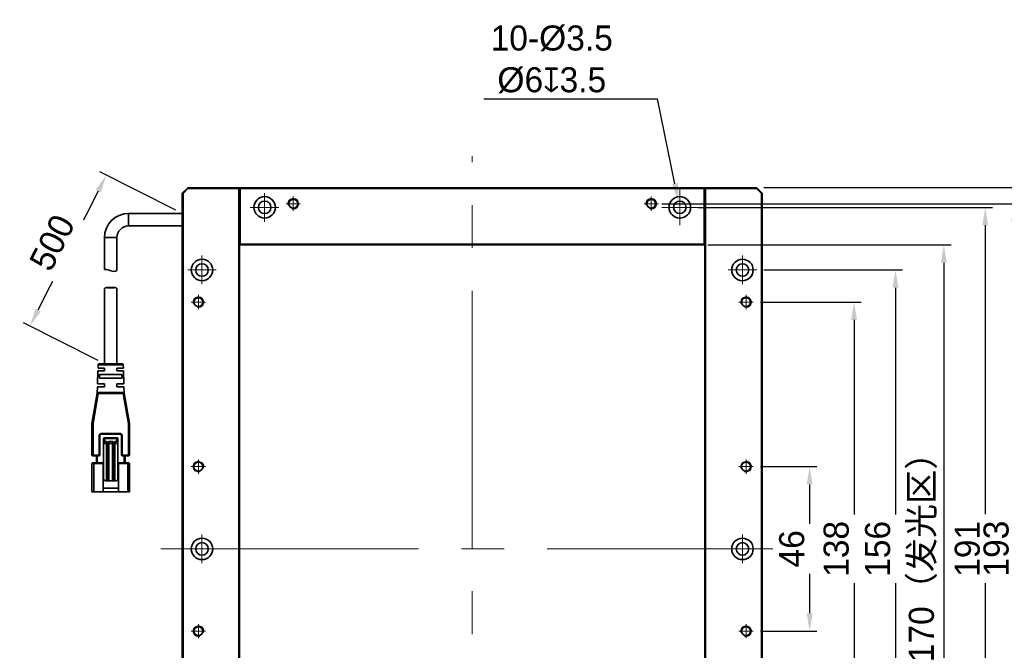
# Model space of a CAD drawing. Header units: inches. Extents: x -3328 to -3112, y -687 to -519.
# Tile 2 of 3: x -3323 to -3185, y -607 to -519. Entities that reach past the tile are written whole.
import ezdxf

# ---------------------------------------------------------------- set-up
doc = ezdxf.new("R2010")
doc.units = ezdxf.units.IN
doc.header["$LTSCALE"] = 3
doc.header["$MEASUREMENT"] = 0
doc.header["$PDSIZE"] = -5
doc.linetypes.add('点画线', pattern=[18, 12, -2, 2, -2])
doc.layers.get('Defpoints').update_dxf_attribs({"lineweight": 18})
for name, color, linetype, lineweight in [('中心线层', 1, '点画线', 18), ('尺寸线层', 3, 'Continuous', 18), ('粗实线层', 7, 'Continuous', 35), ('细实线层', 7, 'Continuous', 18)]:
    doc.layers.add(name, color=color, linetype=linetype, lineweight=lineweight)
doc.styles.get("Standard").update_dxf_attribs({"font": '兰亭黑 GBK.TTF'})
doc.dimstyles.new('CST Standard', dxfattribs={"dimtxt": 3.5, "dimasz": 2.5, "dimexe": 1, "dimexo": 1, "dimgap": 0.6, "dimtad": 1, "dimtoh": 1, "dimdsep": 46, "dimtxsty": 'Standard', "dimcen": -2.5, "dimdle": 5, "dimclrd": 8, "dimclre": 8, "dimadec": 1, "dimazin": 2, "dimtfac": 1, "dimtofl": 0, "dimtmove": 0, "dimatfit": 0, "dimfxl": 1, "dimtolj": 1, "dimarcsym": 0})

# ---------------------------------------------------------------- blocks, each defined once
blk = doc.blocks.new('*D216')
at = {"layer": 'Defpoints', "color": 0}
for p in [(-3219.98, -542.12), (-3219.98, -643.12), (-3175.27, -643.12)]:
    blk.add_point(p, dxfattribs=at)
at = {"layer": '尺寸线层', "color": 8, "linetype": 'Continuous', "lineweight": -2, "ltscale": 3}
for p, q in [((-3218.98, -542.12), (-3174.27, -542.12)), ((-3175.27, -544.62), (-3175.27, -640.62)), ((-3218.98, -643.12), (-3174.27, -643.12))]:
    blk.add_line(p, q, dxfattribs=at)
at = {"layer": '尺寸线层', "color": 8}
for points in [[(-3174.85, -544.62), (-3175.68, -544.62), (-3175.27, -542.12)], [(-3175.68, -640.62), (-3174.85, -640.62), (-3175.27, -643.12)]]:
    blk.add_solid(points, dxfattribs=at)
at = {"layer": '尺寸线层', "color": 0, "ltscale": 3, "insert": (-3177.76, -592.62), "char_height": 3.5, "attachment_point": 5, "rotation": 90, "bg_fill": 3, "box_fill_scale": 1.25, "bg_fill_color": 9, "bg_fill_true_color": 13158600, "bg_fill_transparency": 0}
blk.add_mtext('\\A1;202', dxfattribs=at)
blk = doc.blocks.new('*D217')
at = {"layer": 'Defpoints', "color": 0}
for p in [(-3219.98, -553.62), (-3219.98, -631.62), (-3200.6, -631.62)]:
    blk.add_point(p, dxfattribs=at)
at = {"layer": '尺寸线层', "color": 8, "linetype": 'Continuous', "lineweight": -2, "ltscale": 3}
for p, q in [((-3218.98, -553.62), (-3199.6, -553.62)), ((-3200.6, -556.12), (-3200.6, -629.12)), ((-3218.98, -631.62), (-3199.6, -631.62))]:
    blk.add_line(p, q, dxfattribs=at)
at = {"layer": '尺寸线层', "color": 8}
for points in [[(-3200.18, -556.12), (-3201.01, -556.12), (-3200.6, -553.62)], [(-3201.01, -629.12), (-3200.18, -629.12), (-3200.6, -631.62)]]:
    blk.add_solid(points, dxfattribs=at)
at = {"layer": '尺寸线层', "color": 0, "ltscale": 3, "insert": (-3203.08, -592.62), "char_height": 3.5, "attachment_point": 5, "rotation": 90, "bg_fill": 3, "box_fill_scale": 1.25, "bg_fill_color": 9, "bg_fill_true_color": 13158600, "bg_fill_transparency": 0}
blk.add_mtext('\\A1;156', dxfattribs=at)
blk = doc.blocks.new('*D218')
at = {"layer": 'Defpoints', "color": 0}
for p in [(-3227.83, -550.12), (-3227.83, -635.12), (-3193.84, -635.12)]:
    blk.add_point(p, dxfattribs=at)
at = {"layer": '尺寸线层', "color": 8, "linetype": 'Continuous', "lineweight": -2, "ltscale": 3}
for p, q in [((-3226.83, -550.12), (-3192.84, -550.12)), ((-3193.84, -552.62), (-3193.84, -632.62)), ((-3226.83, -635.12), (-3192.84, -635.12))]:
    blk.add_line(p, q, dxfattribs=at)
at = {"layer": '尺寸线层', "color": 8}
for points in [[(-3193.43, -552.62), (-3194.26, -552.62), (-3193.84, -550.12)], [(-3194.26, -632.62), (-3193.43, -632.62), (-3193.84, -635.12)]]:
    blk.add_solid(points, dxfattribs=at)
at = {"layer": '尺寸线层', "color": 0, "ltscale": 3, "insert": (-3196.76, -592.62), "char_height": 3.5, "attachment_point": 5, "rotation": 90, "bg_fill": 3, "box_fill_scale": 1.25, "bg_fill_color": 9, "bg_fill_true_color": 13158600, "bg_fill_transparency": 0}
blk.add_mtext('\\A1;170（发光区）', dxfattribs=at)
blk = doc.blocks.new('*D222')
at = {"layer": 'Defpoints', "color": 0}
for p in [(-3230.9, -544.02), (-3230.55, -545.73)]:
    blk.add_point(p, dxfattribs=at)
at = {"layer": '尺寸线层', "color": 8, "linetype": 'Continuous', "lineweight": -2, "ltscale": 3}
blk.add_line((-3231.41, -541.57), (-3233.84, -529.68), dxfattribs=at)
at = {"layer": '尺寸线层', "color": 8, "linetype": 'Continuous', "ltscale": 3}
for p, q in [((-3230.73, -547.37), (-3230.73, -542.37)), ((-3233.23, -544.87), (-3228.23, -544.87))]:
    blk.add_line(p, q, dxfattribs=at)
at = {"layer": '尺寸线层', "color": 8}
blk.add_solid([(-3231.81, -541.65), (-3231, -541.48), (-3230.9, -544.02)], dxfattribs=at)
at = {"layer": '尺寸线层', "color": 0, "ltscale": 3, "insert": (-3248.62, -524.18), "char_height": 3.5, "attachment_point": 5, "bg_fill": 3, "box_fill_scale": 1.25, "bg_fill_color": 9, "bg_fill_true_color": 13158600, "bg_fill_transparency": 0}
blk.add_mtext('\\A1;\\A1;10-{\\fArial|b0|i0|c134|p34;%%C}3.5\\P{\\fArial|b0|i0|c134|p34;%%C}6{\\fGDT|b1|i0|c0|p2;\\C7;x}3.5', dxfattribs=at)
at = {"layer": '尺寸线层', "color": 8, "linetype": 'Continuous', "lineweight": -2, "ltscale": 3}
blk.add_line((-3258.09, -529.68), (-3233.84, -529.68), dxfattribs=at)
blk = doc.blocks.new('*D223')
at = {"layer": 'Defpoints', "color": 0}
for p in [(-3300.23, -545.72), (-3321.51, -561.49), (-3311.1, -566.75)]:
    blk.add_point(p, dxfattribs=at)
at = {"layer": '尺寸线层', "color": 8, "linetype": 'Continuous', "lineweight": -2, "ltscale": 3}
for p, q in [((-3301.12, -545.27), (-3311.73, -539.91)), ((-3311.97, -542.59), (-3320.39, -559.26)), ((-3312, -566.3), (-3322.41, -561.04))]:
    blk.add_line(p, q, dxfattribs=at)
at = {"layer": '尺寸线层', "color": 8}
for points in [[(-3311.6, -542.78), (-3312.34, -542.41), (-3310.84, -540.36)], [(-3320.76, -559.07), (-3320.02, -559.45), (-3321.51, -561.49)]]:
    blk.add_solid(points, dxfattribs=at)
at = {"layer": '尺寸线层', "color": 0, "ltscale": 3, "insert": (-3318.4, -549.8), "char_height": 3.5, "attachment_point": 5, "rotation": 63.1959, "bg_fill": 3, "box_fill_scale": 1.25, "bg_fill_color": 9, "bg_fill_true_color": 13158600, "bg_fill_transparency": 0}
blk.add_mtext('\\A1;500', dxfattribs=at)
blk = doc.blocks.new('*D225')
at = {"layer": 'Defpoints', "color": 0}
for p in [(-3229.23, -544.87), (-3229.23, -640.37), (-3188.06, -640.37)]:
    blk.add_point(p, dxfattribs=at)
at = {"layer": '尺寸线层', "color": 8, "linetype": 'Continuous', "lineweight": -2, "ltscale": 3}
for p, q in [((-3228.23, -544.87), (-3187.06, -544.87)), ((-3188.06, -547.37), (-3188.06, -637.87)), ((-3228.23, -640.37), (-3187.06, -640.37))]:
    blk.add_line(p, q, dxfattribs=at)
at = {"layer": '尺寸线层', "color": 8}
for points in [[(-3187.64, -547.37), (-3188.47, -547.37), (-3188.06, -544.87)], [(-3188.47, -637.87), (-3187.64, -637.87), (-3188.06, -640.37)]]:
    blk.add_solid(points, dxfattribs=at)
at = {"layer": '尺寸线层', "color": 0, "ltscale": 3, "insert": (-3190.55, -592.62), "char_height": 3.5, "attachment_point": 5, "rotation": 90, "bg_fill": 3, "box_fill_scale": 1.25, "bg_fill_color": 9, "bg_fill_true_color": 13158600, "bg_fill_transparency": 0}
blk.add_mtext('\\A1;191', dxfattribs=at)
blk = doc.blocks.new('*D227')
at = {"layer": 'Defpoints', "color": 0}
for p in [(-3220.48, -558.12), (-3220.48, -627.12), (-3206.38, -627.12)]:
    blk.add_point(p, dxfattribs=at)
at = {"layer": '尺寸线层', "color": 8, "linetype": 'Continuous', "lineweight": -2, "ltscale": 3}
for p, q in [((-3219.48, -558.12), (-3205.38, -558.12)), ((-3206.38, -560.62), (-3206.38, -624.62)), ((-3219.48, -627.12), (-3205.38, -627.12))]:
    blk.add_line(p, q, dxfattribs=at)
at = {"layer": '尺寸线层', "color": 8}
for points in [[(-3205.97, -560.62), (-3206.8, -560.62), (-3206.38, -558.12)], [(-3206.8, -624.62), (-3205.97, -624.62), (-3206.38, -627.12)]]:
    blk.add_solid(points, dxfattribs=at)
at = {"layer": '尺寸线层', "color": 0, "ltscale": 3, "insert": (-3208.87, -592.62), "char_height": 3.5, "attachment_point": 5, "rotation": 90, "bg_fill": 3, "box_fill_scale": 1.25, "bg_fill_color": 9, "bg_fill_true_color": 13158600, "bg_fill_transparency": 0}
blk.add_mtext('\\A1;138', dxfattribs=at)
blk = doc.blocks.new('*D230')
at = {"layer": 'Defpoints', "color": 0}
for p in [(-3234.23, -544.37), (-3234.14, -640.87), (-3184.04, -640.87)]:
    blk.add_point(p, dxfattribs=at)
at = {"layer": '尺寸线层', "color": 8, "linetype": 'Continuous', "lineweight": -2, "ltscale": 3}
for p, q in [((-3233.23, -544.37), (-3183.04, -544.37)), ((-3184.04, -546.87), (-3184.04, -638.37)), ((-3233.14, -640.87), (-3183.04, -640.87))]:
    blk.add_line(p, q, dxfattribs=at)
at = {"layer": '尺寸线层', "color": 8}
for points in [[(-3183.62, -546.87), (-3184.45, -546.87), (-3184.04, -544.37)], [(-3184.45, -638.37), (-3183.62, -638.37), (-3184.04, -640.87)]]:
    blk.add_solid(points, dxfattribs=at)
at = {"layer": '尺寸线层', "color": 0, "ltscale": 3, "insert": (-3186.53, -592.58), "char_height": 3.5, "attachment_point": 5, "rotation": 90, "bg_fill": 3, "box_fill_scale": 1.25, "bg_fill_color": 9, "bg_fill_true_color": 13158600, "bg_fill_transparency": 0}
blk.add_mtext('\\A1;193', dxfattribs=at)
blk = doc.blocks.new('*D232')
at = {"layer": 'Defpoints', "color": 0}
for p in [(-3220.48, -581.12), (-3220.48, -604.12), (-3212.59, -604.12)]:
    blk.add_point(p, dxfattribs=at)
at = {"layer": '尺寸线层', "color": 8, "linetype": 'Continuous', "lineweight": -2, "ltscale": 3}
for p, q in [((-3219.48, -581.12), (-3211.59, -581.12)), ((-3212.59, -583.62), (-3212.59, -601.62)), ((-3219.48, -604.12), (-3211.59, -604.12))]:
    blk.add_line(p, q, dxfattribs=at)
at = {"layer": '尺寸线层', "color": 8}
for points in [[(-3212.18, -583.62), (-3213.01, -583.62), (-3212.59, -581.12)], [(-3213.01, -601.62), (-3212.18, -601.62), (-3212.59, -604.12)]]:
    blk.add_solid(points, dxfattribs=at)
at = {"layer": '尺寸线层', "color": 0, "ltscale": 3, "insert": (-3215.08, -592.62), "char_height": 3.5, "attachment_point": 5, "rotation": 90, "bg_fill": 3, "box_fill_scale": 1.25, "bg_fill_color": 9, "bg_fill_true_color": 13158600, "bg_fill_transparency": 0}
blk.add_mtext('\\A1;46', dxfattribs=at)

msp = doc.modelspace()

# ---------------------------------------------------------------- linework, layer by layer
at = {"layer": '中心线层', "color": 0}
for p, q in [((-3259.7288, -646.5443), (-3259.7288, -537.697)), ((-3288.7288, -546.8748), (-3288.7288, -542.8748)), ((-3230.7288, -546.8748), (-3230.7288, -542.8748)), ((-3285.7288, -544.3748), (-3283.7288, -544.3748)), ((-3284.7288, -545.3748), (-3284.7288, -543.3748)), ((-3235.7288, -544.3748), (-3233.7288, -544.3748)), ((-3234.7288, -545.3748), (-3234.7288, -543.3748)), ((-3290.7288, -544.8748), (-3286.7288, -544.8748)), ((-3232.7288, -544.8748), (-3228.7288, -544.8748)), ((-3297.4788, -555.6248), (-3297.4788, -551.6248)), ((-3221.9788, -555.6248), (-3221.9788, -551.6248)), ((-3299.4788, -553.6248), (-3295.4788, -553.6248)), ((-3223.9788, -553.6248), (-3219.9788, -553.6248)), ((-3298.9788, -558.1248), (-3296.9788, -558.1248)), ((-3297.9788, -559.1248), (-3297.9788, -557.1248)), ((-3222.4788, -558.1248), (-3220.4788, -558.1248)), ((-3221.4788, -559.1248), (-3221.4788, -557.1248)), ((-3297.9788, -582.1248), (-3297.9788, -580.1248)), ((-3296.9788, -581.1248), (-3298.9788, -581.1248)), ((-3297.4788, -594.6248), (-3297.4788, -590.6248)), ((-3303.2462, -592.6248), (-3216.3813, -592.6248)), ((-3299.4788, -592.6248), (-3295.4788, -592.6248)), ((-3297.9788, -605.1248), (-3297.9788, -603.1248)), ((-3296.9788, -604.1248), (-3298.9788, -604.1248))]:
    msp.add_line(p, q, dxfattribs=at)
at = {"layer": '粗实线层', "color": 0}
for p, q in [((-3299.4788, -542.1248), (-3300.2288, -542.8748)), ((-3300.2288, -642.3748), (-3300.2288, -542.8748)), ((-3300.1288, -542.9162), (-3300.2288, -542.8748)), ((-3299.4374, -542.2248), (-3300.1288, -542.9162)), ((-3300.1288, -642.3334), (-3300.1288, -542.9162)), ((-3299.4788, -542.1248), (-3299.4374, -542.2248)), ((-3299.4788, -542.1248), (-3219.9788, -542.1248)), ((-3299.4374, -542.2248), (-3292.3288, -542.2248)), ((-3292.2288, -542.2248), (-3292.3288, -542.1248)), ((-3292.2788, -542.1748), (-3292.3288, -542.2248)), ((-3292.3288, -643.0248), (-3292.3288, -542.2248)), ((-3292.2788, -542.1748), (-3292.1788, -542.1748)), ((-3292.1288, -542.1248), (-3292.2288, -542.2248)), ((-3292.2288, -643.0248), (-3292.2288, -542.2248)), ((-3292.1788, -542.1748), (-3292.1288, -542.2248)), ((-3292.1288, -542.2248), (-3292.1288, -550.0248)), ((-3292.1288, -542.2248), (-3227.3288, -542.2248)), ((-3227.2288, -542.2248), (-3227.3288, -542.1248)), ((-3227.3288, -542.2248), (-3227.2788, -542.1748)), ((-3227.3288, -550.0248), (-3227.3288, -542.2248)), ((-3227.2788, -542.1748), (-3227.1788, -542.1748)), ((-3227.1288, -542.1248), (-3227.2288, -542.2248)), ((-3227.2288, -542.2248), (-3227.2288, -643.0248)), ((-3227.1288, -542.2248), (-3227.1788, -542.1748)), ((-3227.1288, -542.2248), (-3227.1288, -643.0248)), ((-3227.1288, -542.2248), (-3220.0203, -542.2248)), ((-3219.9788, -542.1248), (-3220.0203, -542.2248)), ((-3219.3288, -542.9162), (-3220.0203, -542.2248)), ((-3219.2288, -542.8748), (-3219.9788, -542.1248)), ((-3219.2288, -542.8748), (-3219.3288, -542.9162)), ((-3219.3288, -542.9162), (-3219.3288, -642.3334)), ((-3219.2288, -542.8748), (-3219.2288, -642.3748)), ((-3307.7288, -547.4748), (-3307.7288, -545.7248)), ((-3307.7288, -545.7248), (-3300.2288, -545.7248)), ((-3300.2288, -545.7248), (-3300.2288, -547.4748)), ((-3307.7288, -547.4748), (-3300.2288, -547.4748)), ((-3311.1038, -549.0998), (-3311.1038, -553.5778)), ((-3311.1038, -549.0998), (-3309.3538, -549.0998)), ((-3309.3538, -549.0998), (-3309.3538, -553.6917)), ((-3292.1288, -550.1248), (-3292.2288, -550.0248)), ((-3292.1288, -550.0248), (-3292.1788, -550.0748)), ((-3292.1288, -550.0248), (-3227.3288, -550.0248)), ((-3292.1288, -550.1248), (-3227.3288, -550.1248)), ((-3227.3288, -550.1248), (-3227.2288, -550.0248)), ((-3227.2788, -550.0748), (-3227.3288, -550.0248)), ((-3311.1038, -566.7498), (-3311.1038, -556.3019)), ((-3311.1038, -566.7498), (-3311.1038, -556.3019)), ((-3309.6794, -556.0998), (-3310.7783, -556.0998)), ((-3309.3538, -566.7498), (-3309.3538, -556.3019)), ((-3309.3538, -566.7498), (-3309.3538, -556.3019)), ((-3312.0101, -567.7498), (-3312.0663, -569.5498)), ((-3311.1038, -567.7498), (-3312.0101, -567.7498)), ((-3311.9834, -566.8951), (-3311.9976, -567.35)), ((-3311.1038, -567.35), (-3311.9976, -567.35)), ((-3311.9834, -566.8951), (-3308.4743, -566.8951)), ((-3311.8335, -566.7498), (-3308.6242, -566.7498)), ((-3311.1038, -567.7498), (-3311.1038, -567.35)), ((-3309.3538, -567.35), (-3309.3538, -567.7498)), ((-3308.4601, -567.35), (-3309.3538, -567.35)), ((-3308.4476, -567.7498), (-3309.3538, -567.7498)), ((-3308.4743, -566.8951), (-3308.4601, -567.35)), ((-3308.4601, -567.35), (-3308.4743, -566.8951)), ((-3308.4476, -567.7498), (-3308.3913, -569.5498)), ((-3308.3913, -569.5498), (-3308.4476, -567.7498)), ((-3311.7983, -568.2498), (-3311.8162, -568.7498)), ((-3308.6415, -568.7498), (-3311.8162, -568.7498)), ((-3308.6594, -568.2498), (-3311.7983, -568.2498)), ((-3308.6415, -568.7498), (-3308.6594, -568.2498)), ((-3312.0788, -569.9498), (-3312.1061, -570.8226)), ((-3312.0788, -569.9498), (-3312.1061, -570.8226)), ((-3311.1038, -569.9498), (-3312.0788, -569.9498)), ((-3311.1038, -569.5498), (-3312.0663, -569.5498)), ((-3311.9775, -570.8998), (-3311.9775, -570.7498)), ((-3308.4802, -570.7498), (-3311.9775, -570.7498)), ((-3311.1038, -569.9498), (-3311.1038, -569.5498)), ((-3308.3913, -569.5498), (-3309.3538, -569.5498)), ((-3309.3538, -569.5498), (-3309.3538, -569.9498)), ((-3308.3788, -569.9498), (-3309.3538, -569.9498)), ((-3308.4802, -570.7498), (-3308.4802, -570.8998)), ((-3308.3788, -569.9498), (-3308.3516, -570.8226)), ((-3308.3516, -570.8226), (-3308.3788, -569.9498)), ((-3312.1253, -570.8743), (-3312.8517, -575.0871)), ((-3311.9775, -570.8998), (-3312.7038, -575.1126)), ((-3312.1253, -570.8743), (-3311.9775, -570.8998)), ((-3308.4802, -570.8998), (-3311.9775, -570.8998)), ((-3308.4802, -570.8998), (-3308.3324, -570.8743)), ((-3307.7538, -575.1126), (-3308.4802, -570.8998)), ((-3307.606, -575.0871), (-3308.3324, -570.8743)), ((-3312.8538, -575.1126), (-3312.7038, -575.1126)), ((-3312.8538, -575.1126), (-3312.8538, -579.4998)), ((-3312.7038, -575.1126), (-3312.8517, -575.0871)), ((-3312.7038, -575.1126), (-3312.7038, -579.5998)), ((-3307.606, -575.0871), (-3307.7538, -575.1126)), ((-3307.7538, -575.1126), (-3307.6038, -575.1126)), ((-3307.7538, -579.5998), (-3307.7538, -575.1126)), ((-3307.6038, -579.4998), (-3307.6038, -575.1126)), ((-3311.8288, -576.7498), (-3311.7288, -576.7498)), ((-3311.8288, -579.4498), (-3311.8288, -576.7498)), ((-3311.7288, -579.4498), (-3311.7288, -576.7498)), ((-3311.5788, -576.4998), (-3308.8788, -576.4998)), ((-3311.5788, -576.4998), (-3311.5788, -576.5998)), ((-3311.5788, -576.5998), (-3308.8788, -576.5998)), ((-3311.2288, -577.1998), (-3309.2288, -577.1998)), ((-3311.2288, -582.8498), (-3311.2288, -577.1998)), ((-3311.1288, -577.0998), (-3309.3288, -577.0998)), ((-3311.0788, -577.0998), (-3311.0788, -577.5998)), ((-3311.0788, -577.5998), (-3310.7538, -577.5998)), ((-3310.7538, -577.5998), (-3310.7538, -583.0998)), ((-3310.5288, -577.5998), (-3309.9288, -577.5998)), ((-3310.5288, -583.0998), (-3310.5288, -577.5998)), ((-3309.9288, -577.5998), (-3309.9288, -583.0998)), ((-3309.7038, -577.5998), (-3309.3788, -577.5998)), ((-3309.7038, -583.0998), (-3309.7038, -577.5998)), ((-3309.3788, -577.5998), (-3309.3788, -577.0998)), ((-3309.2288, -582.8498), (-3309.2288, -577.1998)), ((-3308.8788, -576.4998), (-3308.8788, -576.5998)), ((-3308.6288, -576.7498), (-3308.7288, -576.7498)), ((-3308.7288, -576.7498), (-3308.7288, -579.4498)), ((-3308.6288, -576.7498), (-3308.6288, -579.4498)), ((-3311.2288, -577.8998), (-3310.8038, -577.8998)), ((-3310.8038, -577.7498), (-3310.8038, -583.0998)), ((-3310.4788, -583.0998), (-3310.4788, -577.7498)), ((-3310.4788, -577.8998), (-3309.9788, -577.8998)), ((-3309.9788, -577.7498), (-3309.9788, -583.0998)), ((-3309.6538, -583.0998), (-3309.6538, -577.7498)), ((-3309.6538, -577.8998), (-3309.2288, -577.8998)), ((-3312.8538, -579.4998), (-3311.8788, -579.4998)), ((-3312.7538, -579.5998), (-3311.8788, -579.5998)), ((-3312.2288, -580.5998), (-3312.2288, -579.5998)), ((-3312.1288, -580.5998), (-3312.1288, -579.5998)), ((-3311.8788, -579.4998), (-3311.8788, -579.5998)), ((-3311.8288, -579.4498), (-3311.7288, -579.4498)), ((-3308.6288, -579.4498), (-3308.7288, -579.4498)), ((-3308.5788, -579.4998), (-3307.6038, -579.4998)), ((-3308.5788, -579.4998), (-3308.5788, -579.5998)), ((-3308.5788, -579.5998), (-3307.7038, -579.5998)), ((-3308.3288, -580.5998), (-3308.3288, -579.5998)), ((-3308.2288, -580.5998), (-3308.2288, -579.5998)), ((-3312.8538, -580.6998), (-3311.2913, -580.6998)), ((-3312.8538, -584.6498), (-3312.8538, -580.6998)), ((-3312.7538, -580.5998), (-3311.2913, -580.5998)), ((-3312.6038, -584.6498), (-3312.6038, -580.5998)), ((-3311.2913, -584.6498), (-3311.2913, -580.5998)), ((-3311.2913, -581.1498), (-3311.2288, -581.1498)), ((-3309.2288, -581.1498), (-3309.1663, -581.1498)), ((-3309.1663, -580.5998), (-3307.7038, -580.5998)), ((-3309.1663, -584.6498), (-3309.1663, -580.5998)), ((-3309.1663, -580.6998), (-3307.6038, -580.6998)), ((-3307.8538, -584.6498), (-3307.8538, -580.5998)), ((-3307.6038, -584.6498), (-3307.6038, -580.6998)), ((-3309.4788, -583.0998), (-3310.9788, -583.0998)), ((-3309.1663, -584.1498), (-3311.2913, -584.1498)), ((-3307.6038, -584.6498), (-3312.8538, -584.6498))]:
    msp.add_line(p, q, dxfattribs=at)
for centre, radius in [((-3288.7288, -544.8748), 1.5), ((-3288.7288, -544.8748), 0.875), ((-3284.7288, -544.3748), 0.625), ((-3230.7288, -544.8748), 1.5), ((-3230.7288, -544.8748), 0.875), ((-3297.4788, -553.6248), 1.5), ((-3297.4788, -553.6248), 0.875), ((-3221.9788, -553.6248), 1.5), ((-3221.9788, -553.6248), 0.875), ((-3297.9788, -558.1248), 0.625), ((-3297.9788, -581.1248), 0.625), ((-3297.4788, -592.6248), 1.5), ((-3297.4788, -592.6248), 0.875), ((-3297.9788, -604.1248), 0.625)]:
    msp.add_circle(centre, radius, dxfattribs=at)
for centre, radius, start, end in [((-3307.7288, -549.0998), 3.375, 90, 180), ((-3307.7288, -549.0998), 1.625, 90, 180), ((-3310.9062, -555.0647), 1.5, 63.156233, 97.571551), ((-3309.8224, -552.9233), 0.9, 243.156233, 301.37673), ((-3311.8335, -566.8998), 0.15, 90, 178.210089), ((-3308.6242, -566.8998), 0.15, 1.789911, 90), ((-3311.9775, -570.8998), 0.15, 90, 170.217593), ((-3308.4802, -570.8998), 0.15, 9.782407, 90), ((-3312.7038, -575.1126), 0.15, 170.217593, 180), ((-3307.7538, -575.1126), 0.15, 0, 9.782407), ((-3311.5788, -576.7498), 0.25, 90, 180), ((-3311.5788, -576.7498), 0.15, 90, 180), ((-3311.1288, -577.1998), 0.1, 90, 180), ((-3309.3288, -577.1998), 0.1, 0, 90), ((-3308.8788, -576.7498), 0.25, 0, 90), ((-3308.8788, -576.7498), 0.15, 0, 90), ((-3312.7538, -579.4998), 0.1, 180, 270), ((-3311.8788, -579.4498), 0.15, 270, 0), ((-3311.8788, -579.4498), 0.05, 270, 0), ((-3308.5788, -579.4498), 0.15, 180, 270), ((-3308.5788, -579.4498), 0.05, 180, 270), ((-3307.7038, -579.4998), 0.1, 270, 0), ((-3312.7538, -580.6998), 0.1, 90, 180), ((-3307.7038, -580.6998), 0.1, 0, 90), ((-3310.9788, -582.8498), 0.25, 180, 270), ((-3309.4788, -582.8498), 0.25, 270, 0)]:
    msp.add_arc(centre, radius, start, end, dxfattribs=at)
for centre, major_axis, start_param, end_param in [((-3311.0788, -578.0498), (0, 0.45), 0, 1.23095942), ((-3310.7538, -577.7498), (0, 0.15), 0, 1.57079633), ((-3310.5288, -577.7498), (0, 0.15), 4.71238898, 6.28318531), ((-3309.9288, -577.7498), (0, 0.15), 0, 1.57079633), ((-3309.7038, -577.7498), (0, 0.15), 4.71238898, 6.28318531), ((-3309.3788, -578.0498), (0, 0.45), 5.05222589, 6.28318531)]:
    msp.add_ellipse(centre, major_axis=major_axis, ratio=0.33333333, start_param=start_param, end_param=end_param, dxfattribs=at)
for points, knots in [([(-3311.1038, -556.3019), (-3311.1038, -556.286), (-3311.0923, -556.2486), (-3311.0736, -556.2156), (-3311.0618, -556.197)], [0, 0, 0, 0, 553.38507933, 1319.17010978, 1319.17010978, 1319.17010978, 1319.17010978]), ([(-3311.0618, -556.197), (-3311.0502, -556.1787), (-3311.0185, -556.1452), (-3310.9522, -556.1151), (-3310.8717, -556.1014), (-3310.8136, -556.0997), (-3310.7824, -556.0998)], [0, 0, 0, 0, 492.71031742, 1018.68415059, 1629.48076018, 2339.97591245, 2339.97591245, 2339.97591245, 2339.97591245]), ([(-3310.7824, -556.0998), (-3310.7412, -556.0999), (-3310.6546, -556.1038), (-3310.4703, -556.1161), (-3310.2288, -556.1265), (-3309.9874, -556.1161), (-3309.8031, -556.1038), (-3309.7165, -556.0999), (-3309.6753, -556.0998)], [0, 0, 0, 0, 374.65581151, 787.5190913, 1678.21844201, 2568.917977, 2981.78132089, 3356.43729687, 3356.43729687, 3356.43729687, 3356.43729687]), ([(-3309.6753, -556.0998), (-3309.6441, -556.0997), (-3309.586, -556.1014), (-3309.5055, -556.1151), (-3309.4391, -556.1452), (-3309.4075, -556.1787), (-3309.3959, -556.197)], [0, 0, 0, 0, 708.85873156, 1318.24827343, 1843.01025641, 2334.58535703, 2334.58535703, 2334.58535703, 2334.58535703]), ([(-3309.3959, -556.197), (-3309.3841, -556.2156), (-3309.3654, -556.2486), (-3309.3538, -556.286), (-3309.3538, -556.3019)], [0, 0, 0, 0, 763.63634477, 1315.46844238, 1315.46844238, 1315.46844238, 1315.46844238])]:
    msp.add_open_spline(points, degree=3, knots=knots, dxfattribs=at)
at = {"layer": '细实线层', "color": 0}
for centre, start, end in [((-3284.7288, -544.3748), 255, 195), ((-3297.9788, -558.1248), 255, 195), ((-3297.9788, -581.1248), 345, 285), ((-3297.9788, -604.1248), 345, 285)]:
    msp.add_arc(centre, 0.75, start, end, dxfattribs=at)

# ---------------------------------------------------------------- next in the draw order: dimensions: what is measured, and where the dimension line sits
at = {"layer": '尺寸线层', "color": 0, "ltscale": 3}
dim = msp.add_diameter_dim_2p(p1=(-3230.5534, -545.732), p2=(-3230.9042, -544.0176), text='\\A1;10-{\\fArial|b0|i0|c134|p34;%%C}3.5\\P{\\fArial|b0|i0|c134|p34;%%C}6{\\fGDT|b1|i0|c0|p2;\\C7;x}3.5', dimstyle='CST Standard', override={"dimlfac": 2, "dimpost": '10-%%C<>通孔\\X沉孔%%C6深3.5', "dimtxsty": 'Standard', "dimsah": 1, "dimtfill": 1, "dimtzin": 8}, dxfattribs=at)
dim.commit()
dim.dimension.update_dxf_attribs({"geometry": '*D222', "text_midpoint": (-3248.6166, -529.6817), "dimtype": 163})
dim = msp.add_linear_dim(base=(-3321.515, -561.4898), p1=(-3300.2288, -545.7248), p2=(-3311.1038, -566.7498), angle=243.195886, text='500', dimstyle='CST Standard', override={"dimlfac": 2, "dimtxsty": 'Standard', "dimsah": 1, "dimtfill": 1}, dxfattribs=at)
dim.commit()
dim.dimension.update_dxf_attribs({"geometry": '*D223', "text_midpoint": (-3318.3982, -549.8048)})
dim = msp.add_linear_dim(base=(-3175.2669, -643.1248), p1=(-3219.9788, -542.1248), p2=(-3219.9788, -643.1248), angle=270, dimstyle='CST Standard', override={"dimlfac": 2, "dimtxsty": 'Standard', "dimsah": 1, "dimtfill": 1, "dimtzin": 8}, dxfattribs=at)
dim.commit()
dim.dimension.update_dxf_attribs({"geometry": '*D216', "text_midpoint": (-3177.7635, -592.6248)})

# ---------------------------------------------------------------- next in the draw order: linework, layer by layer
at = {"layer": '粗实线层', "color": 0}
msp.add_circle((-3234.7288, -544.3748), 0.625, dxfattribs=at)
at = {"layer": '细实线层', "color": 0}
msp.add_arc((-3234.7288, -544.3748), 0.75, 255, 195, dxfattribs=at)

# ---------------------------------------------------------------- next in the draw order: dimensions: what is measured, and where the dimension line sits
at = {"layer": '尺寸线层', "color": 0, "ltscale": 3}
dim = msp.add_linear_dim(base=(-3200.5953, -631.6248), p1=(-3219.9788, -553.6248), p2=(-3219.9788, -631.6248), angle=270, dimstyle='CST Standard', override={"dimlfac": 2, "dimtxsty": 'Standard', "dimsah": 1, "dimtfill": 1, "dimtzin": 8}, dxfattribs=at)
dim.commit()
dim.dimension.update_dxf_attribs({"geometry": '*D217', "text_midpoint": (-3203.0828, -592.6248)})

# ---------------------------------------------------------------- next in the draw order: dimensions: what is measured, and where the dimension line sits
dim = msp.add_linear_dim(base=(-3193.8429, -635.1248), p1=(-3227.8288, -550.1248), p2=(-3227.8288, -635.1248), angle=270, dimstyle='CST Standard', override={"dimlfac": 2, "dimpost": '（发光区）', "dimtxsty": 'Standard', "dimsah": 1, "dimtfill": 1, "dimtzin": 8}, dxfattribs=at)
dim.commit()
dim.dimension.update_dxf_attribs({"geometry": '*D218', "text_midpoint": (-3196.761, -592.6248)})

# ---------------------------------------------------------------- next in the draw order: dimensions: what is measured, and where the dimension line sits
dim = msp.add_linear_dim(base=(-3188.0551, -640.3748), p1=(-3229.2288, -544.8748), p2=(-3229.2288, -640.3748), angle=270, dimstyle='CST Standard', override={"dimlfac": 2, "dimtxsty": 'Standard', "dimsah": 1, "dimtfill": 1, "dimtzin": 8}, dxfattribs=at)
dim.commit()
dim.dimension.update_dxf_attribs({"geometry": '*D225', "text_midpoint": (-3190.5517, -592.6248)})

# ---------------------------------------------------------------- next in the draw order: linework, layer by layer
at = {"layer": '粗实线层', "color": 0}
msp.add_circle((-3221.4788, -558.1248), 0.625, dxfattribs=at)
at = {"layer": '细实线层', "color": 0}
msp.add_arc((-3221.4788, -558.1248), 0.75, 255, 195, dxfattribs=at)

# ---------------------------------------------------------------- next in the draw order: dimensions: what is measured, and where the dimension line sits
at = {"layer": '尺寸线层', "color": 0, "ltscale": 3}
dim = msp.add_linear_dim(base=(-3206.3831, -627.1248), p1=(-3220.4788, -558.1248), p2=(-3220.4788, -627.1248), angle=270, dimstyle='CST Standard', override={"dimlfac": 2, "dimtxsty": 'Standard', "dimsah": 1, "dimtfill": 1, "dimtzin": 8}, dxfattribs=at)
dim.commit()
dim.dimension.update_dxf_attribs({"geometry": '*D227', "text_midpoint": (-3208.8706, -592.6248)})

# ---------------------------------------------------------------- next in the draw order: dimensions: what is measured, and where the dimension line sits
dim = msp.add_linear_dim(base=(-3184.037, -640.8748), p1=(-3234.2288, -544.3748), p2=(-3234.1418, -640.8748), angle=270, dimstyle='CST Standard', override={"dimlfac": 2, "dimtxsty": 'Standard', "dimsah": 1, "dimtfill": 1, "dimtzin": 8}, dxfattribs=at)
dim.commit()
dim.dimension.update_dxf_attribs({"geometry": '*D230', "text_midpoint": (-3184.037, -592.5779), "dimtype": 160})

# ---------------------------------------------------------------- next in the draw order: linework, layer by layer
at = {"layer": '中心线层', "color": 0}
for p, q in [((-3221.4788, -582.1248), (-3221.4788, -580.1248)), ((-3222.4788, -581.1248), (-3220.4788, -581.1248)), ((-3221.9788, -594.6248), (-3221.9788, -590.6248)), ((-3223.9788, -592.6248), (-3219.9788, -592.6248)), ((-3221.4788, -605.1248), (-3221.4788, -603.1248)), ((-3222.4788, -604.1248), (-3220.4788, -604.1248))]:
    msp.add_line(p, q, dxfattribs=at)
at = {"layer": '粗实线层', "color": 0}
for centre, radius in [((-3221.4788, -581.1248), 0.625), ((-3221.9788, -592.6248), 1.5), ((-3221.9788, -592.6248), 0.875), ((-3221.4788, -604.1248), 0.625)]:
    msp.add_circle(centre, radius, dxfattribs=at)
at = {"layer": '细实线层', "color": 0}
for centre in [(-3221.4788, -581.1248), (-3221.4788, -604.1248)]:
    msp.add_arc(centre, 0.75, 255, 195, dxfattribs=at)

# ---------------------------------------------------------------- next in the draw order: dimensions: what is measured, and where the dimension line sits
at = {"layer": '尺寸线层', "color": 0, "ltscale": 3}
dim = msp.add_linear_dim(base=(-3212.5935, -604.1248), p1=(-3220.4788, -581.1248), p2=(-3220.4788, -604.1248), angle=270, dimstyle='CST Standard', override={"dimlfac": 2, "dimtxsty": 'Standard', "dimsah": 1, "dimtfill": 1, "dimtzin": 8}, dxfattribs=at)
dim.commit()
dim.dimension.update_dxf_attribs({"geometry": '*D232', "text_midpoint": (-3215.0809, -592.6248)})

doc.saveas('drawing.dxf')
